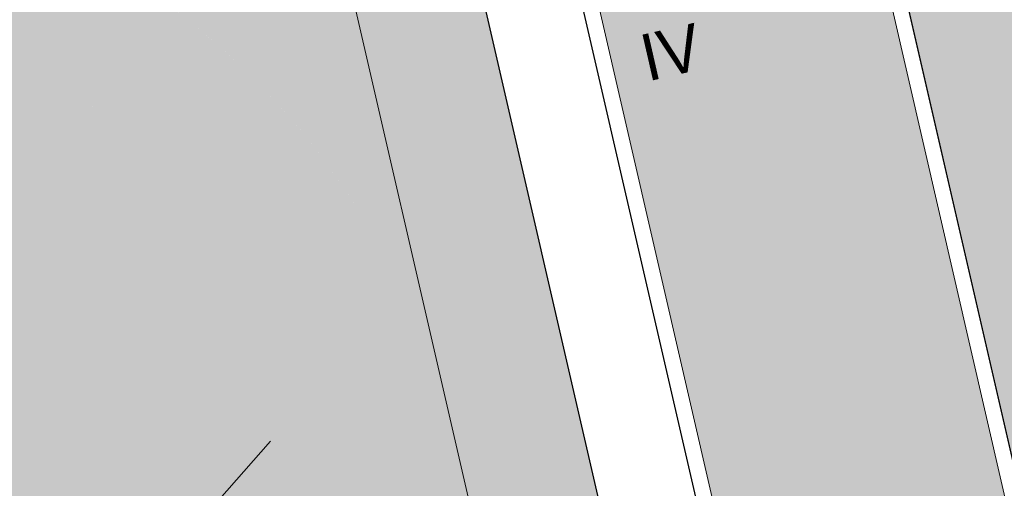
# Model space of a CAD drawing. Header units: metres. Extents: x -862 to 1262, y -354 to 644.
# Tile 215 of 256: x -294 to -263, y 354 to 368. Entities that reach past the tile are written whole.
import ezdxf

# ---------------------------------------------------------------- set-up
doc = ezdxf.new("R2010")
doc.units = ezdxf.units.M
doc.header["$LTSCALE"] = 0.5
doc.set_wipeout_variables(frame=1)
doc.layers.add('BPR_Verkehr_220520', color=7, linetype='Continuous')
doc.layers.add('DZH_Baufelder Nord_220610', color=7, linetype='Continuous')
doc.styles.add('Favorit Std Light', font='txt')

# ---------------------------------------------------------------- blocks, each defined once
blk = doc.blocks.new('Slab (2D)-62')
at = {"color": 255, "linetype": 'Continuous', "lineweight": 25, "transparency": 33554687}
blk.add_wipeout([(-249.40912906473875, 240.05862209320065), (-241.44246259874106, 205.56359704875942), (-254.1140968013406, 202.63706827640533), (-262.0807632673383, 237.1320933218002)], dxfattribs=at)
at = {"color": 7, "linetype": 'Continuous', "lineweight": 25, "transparency": 33554687, "flags": 128}
blk.add_lwpolyline([(-249.4091290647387, 240.0586220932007), (-241.4424625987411, 205.5635970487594), (-254.1140968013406, 202.6370682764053), (-262.0807632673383, 237.1320933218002)], close=True, dxfattribs=at)
at = {"color": 255, "linetype": 'Continuous', "lineweight": 25, "transparency": 33554687}
blk.add_wipeout([(-249.40912906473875, 240.05862209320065), (-241.44246259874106, 205.56359704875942), (-254.1140968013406, 202.63706827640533), (-262.0807632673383, 237.1320933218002)], dxfattribs=at)
at = {"color": 7, "linetype": 'Continuous', "lineweight": 25, "transparency": 33554687, "flags": 128}
blk.add_lwpolyline([(-249.4091290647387, 240.0586220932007), (-241.4424625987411, 205.5635970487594), (-254.1140968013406, 202.6370682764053), (-262.0807632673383, 237.1320933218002)], close=True, dxfattribs=at)
at = {"color": 255, "linetype": 'Continuous', "lineweight": 25, "transparency": 33554687}
blk.add_wipeout([(-249.40912906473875, 240.05862209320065), (-241.44246259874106, 205.56359704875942), (-254.1140968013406, 202.63706827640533), (-262.0807632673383, 237.1320933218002)], dxfattribs=at)
at = {"color": 7, "linetype": 'Continuous', "lineweight": 25, "transparency": 33554687, "flags": 128}
blk.add_lwpolyline([(-249.4091290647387, 240.0586220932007), (-241.4424625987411, 205.5635970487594), (-254.1140968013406, 202.6370682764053), (-262.0807632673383, 237.1320933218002)], close=True, dxfattribs=at)
at = {"color": 255, "linetype": 'Continuous', "lineweight": 25, "transparency": 33554687}
blk.add_wipeout([(-249.40912906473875, 240.05862209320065), (-241.44246259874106, 205.56359704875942), (-254.1140968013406, 202.63706827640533), (-262.0807632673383, 237.1320933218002)], dxfattribs=at)
at = {"color": 7, "linetype": 'Continuous', "lineweight": 25, "transparency": 33554687, "flags": 128}
blk.add_lwpolyline([(-249.4091290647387, 240.0586220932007), (-241.4424625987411, 205.5635970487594), (-254.1140968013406, 202.6370682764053), (-262.0807632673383, 237.1320933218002)], close=True, dxfattribs=at)
at = {"color": 255, "linetype": 'Continuous', "lineweight": 25, "transparency": 33554687}
blk.add_wipeout([(-249.40912906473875, 240.05862209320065), (-241.44246259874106, 205.56359704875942), (-254.1140968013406, 202.63706827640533), (-262.0807632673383, 237.1320933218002)], dxfattribs=at)
at = {"color": 7, "linetype": 'Continuous', "lineweight": 25, "transparency": 33554687, "flags": 128}
blk.add_lwpolyline([(-249.4091290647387, 240.0586220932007), (-241.4424625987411, 205.5635970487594), (-254.1140968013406, 202.6370682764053), (-262.0807632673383, 237.1320933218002)], close=True, dxfattribs=at)
at = {"color": 255, "linetype": 'Continuous', "lineweight": 25, "transparency": 33554687}
blk.add_wipeout([(-249.40912906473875, 240.05862209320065), (-241.44246259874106, 205.56359704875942), (-254.1140968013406, 202.63706827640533), (-262.0807632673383, 237.1320933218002)], dxfattribs=at)
at = {"color": 7, "linetype": 'Continuous', "lineweight": 25, "transparency": 33554687, "flags": 128}
blk.add_lwpolyline([(-249.4091290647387, 240.0586220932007), (-241.4424625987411, 205.5635970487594), (-254.1140968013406, 202.6370682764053), (-262.0807632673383, 237.1320933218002)], close=True, dxfattribs=at)
blk = doc.blocks.new('Slab (2D)-63')
at = {"color": 255, "linetype": 'Continuous', "lineweight": 25, "transparency": 33554687}
blk.add_wipeout([(-249.49205845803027, 240.42015976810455), (-241.44413061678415, 205.56277072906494), (-251.1928566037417, 203.31196980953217), (-259.2407844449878, 238.16935884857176)], dxfattribs=at)
at = {"color": 7, "linetype": 'Continuous', "lineweight": 25, "transparency": 33554687, "flags": 128}
blk.add_lwpolyline([(-249.4920584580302, 240.4201597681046), (-241.4441306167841, 205.5627707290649), (-251.1928566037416, 203.3119698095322), (-259.2407844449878, 238.1693588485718)], close=True, dxfattribs=at)
at = {"color": 255, "linetype": 'Continuous', "lineweight": 25, "transparency": 33554687}
blk.add_wipeout([(-249.49205845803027, 240.42015976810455), (-241.44413061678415, 205.56277072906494), (-251.1928566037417, 203.31196980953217), (-259.2407844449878, 238.16935884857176)], dxfattribs=at)
at = {"color": 7, "linetype": 'Continuous', "lineweight": 25, "transparency": 33554687, "flags": 128}
blk.add_lwpolyline([(-249.4920584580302, 240.4201597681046), (-241.4441306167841, 205.5627707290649), (-251.1928566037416, 203.3119698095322), (-259.2407844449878, 238.1693588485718)], close=True, dxfattribs=at)
at = {"color": 255, "linetype": 'Continuous', "lineweight": 25, "transparency": 33554687}
blk.add_wipeout([(-249.49205845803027, 240.42015976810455), (-241.44413061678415, 205.56277072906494), (-251.1928566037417, 203.31196980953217), (-259.2407844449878, 238.16935884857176)], dxfattribs=at)
at = {"color": 7, "linetype": 'Continuous', "lineweight": 25, "transparency": 33554687, "flags": 128}
blk.add_lwpolyline([(-249.4920584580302, 240.4201597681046), (-241.4441306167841, 205.5627707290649), (-251.1928566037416, 203.3119698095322), (-259.2407844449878, 238.1693588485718)], close=True, dxfattribs=at)

msp = doc.modelspace()

# ---------------------------------------------------------------- hatches: boundary and pattern name
at = {"layer": 'BPR_Verkehr_220520', "linetype": 'Continuous', "lineweight": 0, "true_color": 0xb8d2a6, "transparency": 33554687}
h = msp.add_hatch(color=9, dxfattribs=at)
edge = h.paths.add_edge_path()
edge.add_line((-300.3682714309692, 374.9467093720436), (-292.3660981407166, 370.5227856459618))
edge.add_line((-292.3660981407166, 370.5227856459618), (-292.3660981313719, 370.5227856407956))
edge.add_arc((-303.9779226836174, 349.5188448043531), 24.00000000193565, 41.963760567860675, 61.064414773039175, ccw=False)
edge.add_line((-286.1322930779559, 365.5666952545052), (-286.1322930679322, 365.5666952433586))
edge.add_line((-286.1322930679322, 365.5666952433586), (-287.2813913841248, 370.5405267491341))
edge.add_line((-287.2813913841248, 370.5405267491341), (-287.28139138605, 370.5405267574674))
edge.add_arc((-258.0513187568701, 377.2935152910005), 30.00000000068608, 175.6024772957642, 193.0087361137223, ccw=False)
edge.add_line((-287.9630008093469, 379.5937928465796), (-287.9630008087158, 379.5937928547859))
edge.add_line((-287.9630008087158, 379.5937928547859), (-287.9328267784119, 379.8708839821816))
edge.add_line((-287.9328267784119, 379.8708839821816), (-287.9328267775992, 379.870883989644))
edge.add_arc((-273.0209805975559, 378.2470479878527), 14.99999999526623, 168.7089204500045, 173.785224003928, ccw=False)
edge.add_line((-287.7306578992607, 381.1839500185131), (-287.7306578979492, 381.1839500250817))
edge.add_line((-287.7306578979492, 381.1839500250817), (-297.6366319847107, 381.5552860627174))
edge.add_line((-297.6366319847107, 381.5552860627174), (-299.199198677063, 382.0408203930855))
edge.add_line((-299.199198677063, 382.0408203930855), (-299.1991986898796, 382.0408203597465))
edge.add_arc((-254.8625850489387, 364.996328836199), 47.5000000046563, 158.9715543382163, 167.196864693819)
edge.add_line((-301.1816034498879, 375.5224171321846), (-301.1816034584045, 375.5224170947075))
edge.add_line((-301.1816034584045, 375.5224170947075), (-301.1816034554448, 375.5224170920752))
edge.add_arc((-298.1910543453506, 378.8849483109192), 4.500000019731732, 228.3509255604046, 241.064415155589)
edge.add_line((-300.3682714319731, 374.9467093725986), (-300.3682714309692, 374.9467093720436))
h = msp.add_hatch(color=9, dxfattribs=at)
edge = h.paths.add_edge_path()
edge.add_line((-301.9491064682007, 371.2500878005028), (-301.9491064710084, 371.2500877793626))
edge.add_arc((-254.8625850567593, 364.9963288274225), 47.49999999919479, 172.4345828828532, 181.2264640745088)
edge.add_line((-302.3517029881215, 363.979629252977), (-302.3517029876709, 363.9796292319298))
edge.add_line((-302.3517029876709, 363.9796292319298), (-295.3760564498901, 361.4193278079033))
edge.add_arc((-296.4097329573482, 358.6030336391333), 2.999999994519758, 21.253637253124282, 69.84513216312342, ccw=False)
edge.add_line((-293.6137783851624, 359.690525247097), (-288.0512828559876, 361.6160405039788))
edge.add_line((-288.0512828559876, 361.6160405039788), (-288.0512828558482, 361.6160405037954))
edge.add_arc((-303.9779226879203, 349.5188448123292), 19.99999999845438, 37.21875275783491, 61.0644147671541)
edge.add_line((-294.3014022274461, 367.0221288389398), (-294.3014022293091, 367.0221288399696))
edge.add_line((-294.3014022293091, 367.0221288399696), (-301.9491064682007, 371.2500878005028))
at = {"layer": 'BPR_Verkehr_220520', "linetype": 'Continuous', "lineweight": 0, "true_color": 0xece5cf, "transparency": 33554687}
h = msp.add_hatch(color=254, dxfattribs=at)
edge = h.paths.add_edge_path()
edge.add_arc((-296.409732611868, 358.6030337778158), 2.999999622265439, 13.00873502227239, 21.25363717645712, ccw=False)
edge.add_line((-293.4867257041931, 359.2783324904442), (-293.0183729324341, 357.2510840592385))
edge.add_line((-293.0183729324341, 357.2510840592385), (-286.6258255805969, 359.4639303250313))
edge.add_arc((-303.9779226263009, 349.5188448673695), 19.99999991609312, 29.81850994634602, 37.21875273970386)
edge.add_line((-288.0512828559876, 361.6160405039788), (-293.6137783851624, 359.690525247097))
at = {"layer": 'DZH_Baufelder Nord_220610', "linetype": 'Continuous', "lineweight": 0, "true_color": 0xede5d0, "transparency": 33554687}
h = msp.add_hatch(color=254, dxfattribs=at)
edge = h.paths.add_edge_path()
edge.add_line((-279.2429535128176, 369.4477993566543), (-278.753147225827, 382.6569453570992))
edge.add_line((-278.753147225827, 382.6569453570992), (-242.9872981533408, 381.3162646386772))
edge.add_line((-242.9872981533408, 381.3162646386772), (-242.9872764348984, 381.3163022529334))
edge.add_line((-242.9872764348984, 381.3163022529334), (-242.987267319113, 381.3162625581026))
edge.add_line((-242.987267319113, 381.3162625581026), (-225.1325763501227, 380.1122668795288))
edge.add_line((-225.1325763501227, 380.1122668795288), (-225.1334954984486, 383.2025360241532))
edge.add_line((-225.1334954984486, 383.2025360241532), (-225.1561246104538, 383.837682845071))
edge.add_line((-225.1561246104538, 383.837682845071), (-225.2235212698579, 384.4696490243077))
edge.add_line((-225.2235212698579, 384.4696490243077), (-225.3353493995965, 385.0952831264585))
edge.add_line((-225.3353493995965, 385.0952831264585), (-225.4910513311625, 385.7114653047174))
edge.add_line((-225.4910513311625, 385.7114653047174), (-225.6898506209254, 386.3151228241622))
edge.add_line((-225.6898506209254, 386.3151228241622), (-225.9307559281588, 386.9032454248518))
edge.add_line((-225.9307559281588, 386.9032454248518), (-226.2125659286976, 387.4729003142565))
edge.add_line((-226.2125659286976, 387.4729003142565), (-226.533875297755, 388.0212467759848))
edge.add_line((-226.533875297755, 388.0212467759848), (-232.9853451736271, 388.5733582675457))
edge.add_arc((-236.992917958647, 341.744528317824), 46.9999995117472, 85.10859229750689, 88.90006711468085)
edge.add_arc((-220.5664741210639, 1197.338229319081), 808.7513716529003, 268.8907245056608, 268.9001232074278, ccw=False)
edge.add_line((-236.2233347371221, 388.738424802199), (-236.2233613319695, 388.737050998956))
edge.add_line((-236.2233613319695, 388.737050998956), (-236.2869040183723, 385.739093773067))
edge.add_arc((-220.3800214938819, 1207.048522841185), 821.4634545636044, 266.48014511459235, 268.8904507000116, ccw=False)
edge.add_line((-270.8132959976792, 387.1346907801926), (-270.6291155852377, 390.1290312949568))
edge.add_arc((-220.3912507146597, 1206.881799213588), 818.2963564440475, 266.3656823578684, 266.4802128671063, ccw=False)
edge.add_arc((-273.0223155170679, 378.2552273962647), 11.99999095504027, 86.36565534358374, 173.7852653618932)
edge.add_line((-284.9517844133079, 379.5542866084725), (-284.9766720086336, 379.3257413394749))
edge.add_arc((-258.052645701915, 377.3016851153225), 26.99999992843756, 175.7007860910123, 193.0087361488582)
edge.add_line((-284.3597109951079, 371.2239954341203), (-264.1069522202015, 283.5606438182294))
edge.add_line((-264.1069522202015, 283.5606438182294), (-259.7834869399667, 284.5622404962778))
edge.add_line((-259.7834869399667, 284.5622404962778), (-271.3422279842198, 334.9371691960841))
edge.add_line((-271.3422279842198, 334.9371691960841), (-279.2453625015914, 369.4468359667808))
edge.add_line((-279.2453625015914, 369.4468359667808), (-279.2429535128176, 369.4477993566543))
at = {"layer": 'DZH_Baufelder Nord_220610', "linetype": 'Continuous', "lineweight": 0, "true_color": 0xdce9e4, "transparency": 33554687}
msp.add_hatch(color=254, dxfattribs=at).paths.add_polyline_path([(-279.2453625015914, 369.4468359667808), (-271.3422279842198, 334.9371691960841), (-259.7623383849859, 284.4700715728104), (-222.7069474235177, 293.0054264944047), (-242.9872764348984, 381.3163022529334), (-242.9872981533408, 381.3162646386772), (-278.753147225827, 382.6569453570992), (-279.2429535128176, 369.4477993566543)])

# ---------------------------------------------------------------- linework, layer by layer
at = {"layer": 'BPR_Verkehr_220520', "color": 255, "linetype": 'Continuous', "lineweight": 9, "transparency": 33554687}
msp.add_line((-291.2500098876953, 349.5967870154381, 60), (-286.451940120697, 355.0391288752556, 60), dxfattribs=at)
at = {"layer": 'DZH_Baufelder Nord_220610', "color": 255, "linetype": 'Continuous', "lineweight": 5, "transparency": 33554687, "elevation": -12285434.42021632, "flags": 128}
msp.add_lwpolyline([(-236.2869040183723, 385.739093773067, -0.01051732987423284), (-270.8132959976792, 387.1346907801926), (-270.6291172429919, 390.1290313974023, -0.0004997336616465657), (-272.26165105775, 390.2310852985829, 0.4010834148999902), (-284.9517844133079, 379.5542866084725), (-284.9766720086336, 379.3257413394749, 0.07566407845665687), (-284.3597109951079, 371.2239954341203), (-264.1069522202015, 283.5606438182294), (-259.7834869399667, 284.5622404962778), (-271.3422279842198, 334.9371691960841), (-279.2453625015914, 369.4468359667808)], format="xyb", dxfattribs=at)
at = {"layer": 'DZH_Baufelder Nord_220610', "color": 255, "linetype": 'Continuous', "lineweight": 18, "transparency": 33554687, "flags": 128}
msp.add_lwpolyline([(-279.2453625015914, 369.4468359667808), (-271.3422279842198, 334.9371691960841), (-259.7623383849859, 284.4700715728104), (-222.7069474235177, 293.0054264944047), (-242.9872764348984, 381.3163022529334), (-242.9872981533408, 381.3162646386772), (-278.753147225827, 382.6569453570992), (-279.2429535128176, 369.4477993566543)], dxfattribs=at)

# ---------------------------------------------------------------- next in the draw order: block references
at = {"layer": 'DZH_Baufelder Nord_220610', "color": 7, "transparency": 33554687}
msp.add_blockref('Slab (2D)-62', (-17.81744829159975, 132.5597140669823), dxfattribs=at)

# ---------------------------------------------------------------- next in the draw order: hatches: boundary and pattern name
at = {"layer": 'BPR_Verkehr_220520', "linetype": 'Continuous', "lineweight": 0, "true_color": 0xe4e6e5, "transparency": 33554687}
h = msp.add_hatch(color=254, dxfattribs=at)
edge = h.paths.add_edge_path()
edge.add_arc((-301.1062515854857, 356.5985132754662), 2.999999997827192, 69.84513208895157, 108.0882350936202, ccw=False)
edge.add_line((-300.0725750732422, 359.414807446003), (-298.3599199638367, 358.786204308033))
edge.add_arc((-299.3935964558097, 355.9699101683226), 2.999999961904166, 51.896700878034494, 69.84513224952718, ccw=False)
edge.add_arc((-299.3935964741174, 355.9699101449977), 2.999999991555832, 13.008735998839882, 51.89670087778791, ccw=False)
edge.add_line((-296.4705892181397, 356.6452089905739), (-282.8957268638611, 297.8868963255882))
edge.add_line((-282.8957268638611, 297.8868963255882), (-282.7785992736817, 297.3799136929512))
edge.add_line((-282.7785992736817, 297.3799136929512), (-281.9723163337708, 293.8899464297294))
edge.add_line((-281.9723163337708, 293.8899464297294), (-281.6264697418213, 292.3929616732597))
edge.add_line((-281.6264697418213, 292.3929616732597), (-281.6264697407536, 292.3929616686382))
edge.add_arc((-286.0109806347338, 291.3800133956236), 4.499999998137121, 4.092726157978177e-12, 13.008736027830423, ccw=False)
edge.add_line((-281.5109806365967, 291.3800133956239), (-281.5109806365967, 291.3800133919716))
edge.add_line((-281.5109806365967, 291.3800133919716), (-281.5109806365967, 291.380013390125))
edge.add_arc((-286.0109806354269, 291.380013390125), 4.499999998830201, 318.60000000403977, 360, ccw=False)
edge.add_line((-282.6354808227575, 288.4041099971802), (-282.6354808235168, 288.4041099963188))
edge.add_line((-282.6354808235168, 288.4041099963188), (-284.6970222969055, 286.0657502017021))
edge.add_arc((-286.1972444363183, 287.3883739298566), 1.999999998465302, 193.0087361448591, 318.60000005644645, ccw=False)
edge.add_line((-288.1459159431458, 286.9381746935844), (-285.7528107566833, 276.5797033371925))
edge.add_line((-285.7528107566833, 276.5797033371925), (-285.7528107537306, 276.5797033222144))
edge.add_arc((-280.8472252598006, 277.5467768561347), 5.000000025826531, 191.1521299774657, 194.8653426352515)
edge.add_line((-285.6798824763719, 276.2640358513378), (-285.6798824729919, 276.2640358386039))
edge.add_line((-285.6798824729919, 276.2640358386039), (-285.6712847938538, 276.2655394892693))
edge.add_arc((-279.7609918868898, 277.2991920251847), 5.999999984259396, 168.7384700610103, 189.9201433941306, ccw=False)
edge.add_line((-285.645467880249, 278.4709181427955), (-285.6454678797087, 278.470918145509))
edge.add_arc((-279.7609918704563, 277.2991920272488), 5.999999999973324, 138.600000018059, 168.7384700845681, ccw=False)
edge.add_line((-284.2616582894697, 281.2670632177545), (-284.2616582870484, 281.267063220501))
edge.add_line((-284.2616582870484, 281.267063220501), (-277.2906371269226, 289.174134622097))
edge.add_line((-277.2906371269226, 289.174134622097), (-291.942034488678, 352.5921910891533))
edge.add_line((-291.942034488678, 352.5921910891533), (-293.0183729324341, 357.2510840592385))
edge.add_line((-293.0183729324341, 357.2510840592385), (-293.4867257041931, 359.2783324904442))
edge.add_arc((-296.409732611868, 358.6030337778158), 2.999999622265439, 13.00873502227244, 21.2536371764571)
edge.add_arc((-296.4097329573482, 358.6030336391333), 2.999999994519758, 21.25363725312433, 69.84513216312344)
edge.add_line((-295.3760564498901, 361.4193278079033), (-302.8543640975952, 364.1641230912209))
edge.add_arc((-301.8206875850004, 366.9804172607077), 2.999999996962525, 177.5805598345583, 249.8451320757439, ccw=False)
edge.add_arc((-254.8625852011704, 364.9963288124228), 49.99999985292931, 177.5805598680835, 189.6926665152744)
edge.add_arc((-254.8625918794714, 364.996327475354), 49.99999304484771, 189.6926662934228, 190.2927038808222)
edge.add_arc((-301.1062515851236, 356.5985132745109), 2.999999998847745, 108.0882350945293, 190.2927040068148, ccw=False)

# ---------------------------------------------------------------- next in the draw order: block references
at = {"layer": 'DZH_Baufelder Nord_220610', "color": 7, "transparency": 33554687}
msp.add_blockref('Slab (2D)-63', (-17.81744829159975, 132.5597140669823), dxfattribs=at)

# ---------------------------------------------------------------- next in the draw order: hatches: boundary and pattern name
at = {"layer": 'BPR_Verkehr_220520', "linetype": 'Continuous', "lineweight": 0, "true_color": 0xf7dcdc, "transparency": 33554687}
h = msp.add_hatch(color=254, dxfattribs=at)
edge = h.paths.add_edge_path()
edge.add_arc((-303.9779226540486, 349.5188448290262), 23.99999996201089, 13.008736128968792, 31.652708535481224, ccw=False)
edge.add_line((-280.5938645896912, 354.9212356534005), (-284.3583841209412, 371.2158256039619))
edge.add_arc((-258.0513188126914, 377.29351528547), 26.99999994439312, 175.7007860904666, 193.0087361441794, ccw=False)
edge.add_line((-284.9753451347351, 379.3175715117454), (-284.9504575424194, 379.5461167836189))
edge.add_arc((-273.0209805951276, 378.2470479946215), 11.99999999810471, 86.36569659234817, 173.7852240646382, ccw=False)
edge.add_line((-272.2603241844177, 390.2229154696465), (-272.2603237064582, 390.2229154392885))
edge.add_arc((-220.3772183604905, 1207.076874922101), 818.4999986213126, 266.3656966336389, 266.4801986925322)
edge.add_line((-270.6277892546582, 390.1208614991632), (-270.6277887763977, 390.1208614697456))
edge.add_arc((-220.3772183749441, 1207.076875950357), 818.499999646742, 266.480198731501, 268.8907803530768)
edge.add_arc((-220.3776351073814, 1207.055048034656), 818.4781677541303, 268.8907799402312, 268.9000669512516)
edge.add_arc((-236.9915910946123, 341.7363581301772), 46.99999986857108, 85.1085922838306, 88.90006712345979, ccw=False)
edge.add_line((-232.9840182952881, 388.565188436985), (-226.5325484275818, 388.0130769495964))
edge.add_line((-226.5325484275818, 388.0130769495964), (-226.5325484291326, 388.0130769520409))
edge.add_arc((-234.1321682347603, 383.1916892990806), 9.00000000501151, 32.39205696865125, 65.00823976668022)
edge.add_line((-230.3297769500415, 391.349006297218), (-230.3297769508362, 391.3490062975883))
edge.add_line((-230.3297769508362, 391.3490062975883), (-232.7282157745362, 391.5542627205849))
edge.add_line((-232.7282157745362, 391.5542627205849), (-232.7282157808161, 391.5542627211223))
edge.add_arc((-236.9915910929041, 341.7363579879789), 50.00000001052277, 85.10859230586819, 88.90006711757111)
edge.add_line((-236.0317775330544, 391.7271447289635), (-236.0317775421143, 391.7271447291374))
edge.add_arc((-220.3772183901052, 1207.076875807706), 815.499999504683, 266.05666531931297, 268.9000671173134, ccw=False)
edge.add_arc((-220.3772185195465, 1207.076873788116), 815.4999974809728, 265.6334239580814, 266.0566653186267, ccw=False)
edge.add_arc((-220.3772202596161, 1207.076853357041), 815.4999769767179, 265.15163088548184, 265.63342397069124, ccw=False)
edge.add_line((-289.3025060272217, 394.4948467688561), (-289.4292846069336, 393.0002139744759))
edge.add_arc((-220.3772284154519, 1207.076754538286), 816.9998778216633, 265.1516308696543, 265.3506064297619)
edge.add_line((-286.6017662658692, 392.7653209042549), (-286.6017662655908, 392.7653209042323))
edge.add_arc((-286.8449408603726, 389.7751927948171), 2.999999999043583, 27.21723588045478, 85.35060641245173, ccw=False)
edge.add_line((-284.1771043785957, 391.1472891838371), (-284.1771043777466, 391.1472891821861))
edge.add_arc((-286.8449408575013, 389.7751927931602), 2.999999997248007, -39.82556877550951, 27.217235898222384, ccw=False)
edge.add_arc((-273.0209806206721, 378.2470480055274), 14.99999997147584, 140.174431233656, 169.8567324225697)
edge.add_line((-287.7865376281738, 380.888700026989), (-287.7865376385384, 380.8886999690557))
edge.add_arc((-273.020980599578, 378.2470480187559), 14.99999998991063, 169.8567327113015, 173.7852239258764)
edge.add_line((-287.932826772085, 379.8708840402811), (-287.9328267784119, 379.8708839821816))
edge.add_line((-287.9328267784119, 379.8708839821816), (-287.9630008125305, 379.5937928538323))
edge.add_arc((-258.0513187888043, 377.2935153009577), 29.99999997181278, 175.6024772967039, 193.0087361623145)
edge.add_line((-287.2813913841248, 370.5405267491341), (-286.1322930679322, 365.566695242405))
edge.add_line((-286.1322930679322, 365.566695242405), (-286.1322930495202, 365.5666952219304))
edge.add_arc((-303.9779226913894, 349.5188448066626), 24.00000000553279, 31.65270861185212, 41.96376044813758, ccw=False)
edge.add_line((-283.5480537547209, 362.1133061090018), (-283.5480537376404, 362.113306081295))
at = {"layer": 'BPR_Verkehr_220520', "linetype": 'Continuous', "lineweight": 0, "true_color": 0xece5cf, "transparency": 33554687}
h = msp.add_hatch(color=254, dxfattribs=at)
edge = h.paths.add_edge_path()
edge.add_line((-280.5938645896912, 354.9212356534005), (-264.0860927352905, 283.4679277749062))
edge.add_line((-264.0860927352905, 283.4679277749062), (-264.0868142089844, 283.4710014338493))
edge.add_line((-264.0868142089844, 283.4710014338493), (-260.1894603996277, 284.3714024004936))
edge.add_line((-260.1894603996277, 284.3714024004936), (-260.1893885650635, 284.3710914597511))
edge.add_line((-260.1893885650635, 284.3710914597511), (-276.6965215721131, 355.8216341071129))
edge.add_line((-276.6965215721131, 355.8216341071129), (-278.386165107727, 363.135196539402))
edge.add_line((-278.386165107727, 363.135196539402), (-279.9072397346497, 369.7191143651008))
edge.add_line((-279.9072397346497, 369.7191143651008), (-279.9071452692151, 369.7216344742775))
edge.add_line((-279.9071452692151, 369.7216344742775), (-279.4202692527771, 382.7099903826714))
edge.add_arc((-279.4202733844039, 382.7099903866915), 4.131628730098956e-06, 359.9442510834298, 447.8527251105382)
edge.add_line((-279.420273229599, 382.709994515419), (-279.4202732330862, 382.7099945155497))
edge.add_arc((-279.4202733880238, 382.7099903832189), 4.135234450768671e-06, 87.85275739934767, 175.6602240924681)
edge.add_line((-279.4202775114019, 382.7099906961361), (-279.4202775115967, 382.7099906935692))
edge.add_line((-279.4202775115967, 382.7099906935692), (-225.1314192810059, 380.6749760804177))
edge.add_line((-225.1314192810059, 380.6749760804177), (-225.1321686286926, 383.1943662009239))
edge.add_arc((-234.1321682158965, 383.1916893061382), 8.999999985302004, 0.01704164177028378, 32.39205697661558)
edge.add_line((-226.5325484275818, 388.0130769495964), (-232.9840182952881, 388.565188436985))
edge.add_arc((-236.9915910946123, 341.7363581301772), 46.9999998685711, 85.10859228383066, 88.90006712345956)
edge.add_arc((-220.3776351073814, 1207.055048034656), 818.4781677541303, 268.89077994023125, 268.90006695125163, ccw=False)
edge.add_line((-236.2220079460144, 388.7302549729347), (-236.2220345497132, 388.7288807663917))
edge.add_line((-236.2220345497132, 388.7288807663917), (-236.2855772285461, 385.7309235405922))
edge.add_line((-236.2855772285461, 385.7309235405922), (-236.2855772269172, 385.7309235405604))
edge.add_arc((-220.3772183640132, 1207.076876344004), 821.5000000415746, 266.4801987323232, 268.89039707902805, ccw=False)
edge.add_line((-270.8119692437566, 387.126520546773), (-270.8119692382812, 387.1265205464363))
edge.add_line((-270.8119692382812, 387.1265205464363), (-270.6277887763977, 390.1208614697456))
edge.add_line((-270.6277887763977, 390.1208614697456), (-270.6277892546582, 390.1208614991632))
edge.add_arc((-220.3772183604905, 1207.076874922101), 818.4999986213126, 266.3656966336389, 266.4801986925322, ccw=False)
edge.add_line((-272.2603237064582, 390.2229154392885), (-272.2603241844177, 390.2229154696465))
edge.add_arc((-273.0209805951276, 378.2470479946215), 11.99999999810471, 86.36569659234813, 173.7852240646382)
edge.add_line((-284.9504575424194, 379.5461167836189), (-284.9753451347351, 379.3175715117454))
edge.add_arc((-258.0513188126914, 377.29351528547), 26.99999994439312, 175.7007860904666, 193.0087361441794)
edge.add_line((-284.3583841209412, 371.2158256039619), (-280.5938645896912, 354.9212356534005))
at = {"layer": 'BPR_Verkehr_220520', "linetype": 'Continuous', "lineweight": 0, "true_color": 0xd0ced1, "transparency": 33554687}
h = msp.add_hatch(color=254, dxfattribs=at)
edge = h.paths.add_edge_path()
edge.add_arc((-220.3772480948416, 1207.076399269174), 818.4995220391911, 266.36569656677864, 266.48019875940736, ccw=False)
edge.add_arc((-273.0209805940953, 378.2470479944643), 11.99999999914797, 86.36569659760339, 173.7852240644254)
edge.add_line((-284.9504575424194, 379.5461167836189), (-284.9753451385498, 379.3175715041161))
edge.add_line((-284.9753451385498, 379.3175715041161), (-284.9753451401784, 379.3175714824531))
edge.add_arc((-258.0513187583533, 377.293515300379), 27.00000000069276, 175.7007861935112, 193.0087361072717)
edge.add_line((-284.3583841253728, 371.2158256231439), (-284.3583841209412, 371.2158256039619))
edge.add_line((-284.3583841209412, 371.2158256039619), (-280.5938645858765, 354.9212356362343))
edge.add_line((-280.5938645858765, 354.9212356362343), (-264.0855959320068, 283.465777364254))
edge.add_line((-264.0855959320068, 283.465777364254), (-263.7932952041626, 283.5333072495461))
edge.add_line((-263.7932952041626, 283.5333072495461), (-280.3015638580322, 354.9887655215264))
edge.add_line((-280.3015638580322, 354.9887655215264), (-284.0660833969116, 371.2833554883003))
edge.add_line((-284.0660833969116, 371.2833554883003), (-284.066083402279, 371.2833555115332))
edge.add_arc((-258.0513187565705, 377.2935152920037), 26.70000000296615, 175.711518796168, 193.0087360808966, ccw=False)
edge.add_line((-284.6765637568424, 379.2900945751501), (-284.6765637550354, 379.290094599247))
edge.add_line((-284.6765637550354, 379.290094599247), (-284.6522206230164, 379.5136400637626))
edge.add_arc((-273.0209805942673, 378.2470479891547), 11.70000000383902, 86.3656966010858, 173.7852240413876, ccw=False)
edge.add_line((-272.2793405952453, 389.9235187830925), (-272.2793401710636, 389.9235187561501))
edge.add_arc((-220.3772188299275, 1207.076878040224), 818.8000017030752, 266.3656966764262, 266.480198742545)
edge.add_line((-270.6462072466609, 389.8214274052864), (-270.6462068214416, 389.8214273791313))
edge.add_line((-270.6462068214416, 389.8214273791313), (-270.6277887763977, 390.1208614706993))
at = {"layer": 'BPR_Verkehr_220520', "linetype": 'Continuous', "lineweight": 0, "true_color": 0xf7dcdc, "transparency": 33554687}
h = msp.add_hatch(color=254, dxfattribs=at)
edge = h.paths.add_edge_path()
edge.add_line((-267.9827969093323, 282.5647640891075), (-264.0860927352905, 283.4679277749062))
edge.add_line((-264.0860927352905, 283.4679277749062), (-280.5938645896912, 354.9212356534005))
edge.add_arc((-303.9779226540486, 349.5188448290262), 23.99999996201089, 13.00873612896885, 31.65270853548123)
edge.add_arc((-303.9779226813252, 349.5188448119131), 23.99999999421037, 31.65270853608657, 61.06441479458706)
edge.add_line((-292.3660981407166, 370.5227856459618), (-300.3682714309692, 374.9467093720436))
edge.add_line((-300.3682714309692, 374.9467093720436), (-300.3682714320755, 374.9467093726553))
edge.add_arc((-298.1910543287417, 378.8849482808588), 4.50000000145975, 162.2271328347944, 241.0644147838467, ccw=False)
edge.add_line((-302.4762875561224, 380.2585480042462), (-302.4762875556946, 380.2585480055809))
edge.add_arc((-254.8625857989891, 364.9963290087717), 49.99999923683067, 162.2271327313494, 169.2102769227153)
edge.add_line((-303.9786272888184, 374.3565849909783), (-303.9786273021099, 374.3565849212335))
edge.add_arc((-254.8625850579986, 364.9963288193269), 50.00000000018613, 169.2102769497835, 171.3177925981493)
edge.add_line((-304.2896256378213, 372.5440211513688), (-304.2896256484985, 372.5440210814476))
edge.add_line((-304.2896256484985, 372.5440210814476), (-294.3014022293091, 367.0221288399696))
edge.add_line((-294.3014022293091, 367.0221288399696), (-294.3014022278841, 367.0221288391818))
edge.add_arc((-303.9779226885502, 349.5188448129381), 19.99999999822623, 13.008736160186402, 61.064414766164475, ccw=False)
edge.add_line((-284.491207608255, 354.0208371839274), (-284.4912076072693, 354.0208371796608))
edge.add_line((-284.4912076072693, 354.0208371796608), (-267.9827969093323, 282.5647640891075))
at = {"layer": 'BPR_Verkehr_220520', "linetype": 'Continuous', "lineweight": 0, "true_color": 0xb8d2a6, "transparency": 33554687}
h = msp.add_hatch(color=9, dxfattribs=at)
edge = h.paths.add_edge_path()
edge.add_line((-293.0183729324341, 357.2510840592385), (-291.942034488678, 352.5921910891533))
edge.add_line((-291.942034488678, 352.5921910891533), (-291.9420408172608, 352.592196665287))
edge.add_line((-291.9420408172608, 352.592196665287), (-287.1439670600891, 358.0345430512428))
edge.add_line((-287.1439670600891, 358.0345430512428), (-275.6563199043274, 308.3106677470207))
edge.add_line((-275.6563199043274, 308.3106677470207), (-280.4543896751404, 302.8683258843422))
edge.add_line((-280.4543896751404, 302.8683258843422), (-278.6746910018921, 295.1649629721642))
edge.add_line((-278.6746910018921, 295.1649629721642), (-273.8766212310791, 300.6073048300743))
edge.add_line((-273.8766212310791, 300.6073048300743), (-272.4925673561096, 294.6164764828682))
edge.add_line((-272.4925673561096, 294.6164764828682), (-277.2906371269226, 289.174134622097))
edge.add_line((-277.2906371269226, 289.174134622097), (-284.2616582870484, 281.267063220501))
edge.add_line((-284.2616582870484, 281.267063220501), (-284.2616582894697, 281.2670632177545))
edge.add_arc((-279.7609918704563, 277.2991920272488), 5.999999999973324, 138.600000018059, 168.7384700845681)
edge.add_line((-285.6454678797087, 278.470918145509), (-285.645467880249, 278.4709181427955))
edge.add_line((-285.645467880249, 278.4709181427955), (-267.9823542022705, 282.5628478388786))
edge.add_line((-267.9823542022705, 282.5628478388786), (-284.4912076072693, 354.0208371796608))
edge.add_arc((-303.9779226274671, 349.518844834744), 19.99999993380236, 13.00873612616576, 29.8185100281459)
edge.add_line((-286.6258255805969, 359.463930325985), (-293.0183729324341, 357.2510840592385))
at = {"layer": 'BPR_Verkehr_220520', "linetype": 'Continuous', "lineweight": 0, "true_color": 0xd8e7d2, "transparency": 33554687}
msp.add_hatch(color=254, dxfattribs=at).paths.add_polyline_path([(-280.4543896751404, 302.8683258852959), (-275.6563199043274, 308.310667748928), (-287.1439670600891, 358.0345430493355), (-291.9420368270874, 352.592201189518), (-291.942034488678, 352.5921910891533)])
at = {"layer": 'DZH_Baufelder Nord_220610', "linetype": 'Continuous', "lineweight": 0, "true_color": 0xfbf8f0, "transparency": 33554661}
msp.add_hatch(color=7, dxfattribs=at).paths.add_polyline_path([(-276.1646313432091, 369.0747822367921), (-268.6356287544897, 336.4713652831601), (-259.8595922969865, 338.4979872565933), (-266.8533467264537, 368.7835780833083)])

# ---------------------------------------------------------------- next in the draw order: linework, layer by layer
at = {"layer": 'DZH_Baufelder Nord_220610', "color": 9, "linetype": 'Continuous', "lineweight": 9, "transparency": 33554661, "flags": 128}
msp.add_lwpolyline([(-276.1646313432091, 369.0747822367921), (-268.6356287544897, 336.4713652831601), (-259.8595922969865, 338.4979872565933), (-266.8533467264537, 368.7835780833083)], close=True, dxfattribs=at)

# ---------------------------------------------------------------- next in the draw order: texts
at = {"layer": 'DZH_Baufelder Nord_220610', "color": 7, "transparency": 33554687, "insert": (-274.8859522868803, 367.813407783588), "char_height": 1.477256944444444, "attachment_point": 1, "rotation": 12.932496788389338, "line_spacing_factor": 1.147994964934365, "style": 'Favorit Std Light'}
msp.add_mtext('IV ', dxfattribs=at)

doc.saveas('drawing.dxf')
